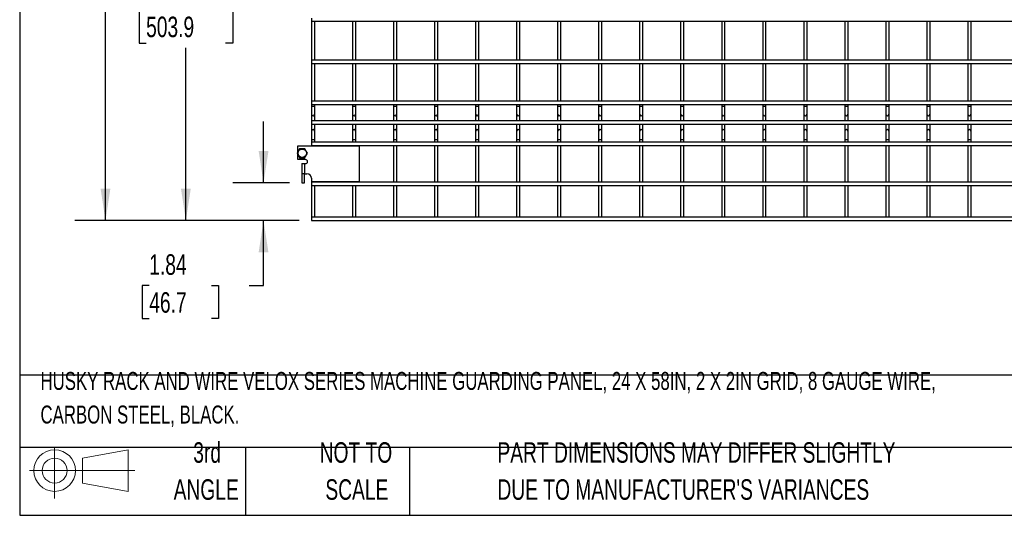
# Model space of a CAD drawing. Header units: inches. Extents: x 0.2 to 10.7, y 0.2 to 8.1.
# Tile 1 of 19: x 0.2 to 4.2, y 0.2 to 2.2. Entities that reach past the tile are written whole.
import ezdxf

# ---------------------------------------------------------------- set-up
doc = ezdxf.new("R2010")
doc.units = ezdxf.units.IN
doc.header["$MEASUREMENT"] = 0
doc.layers.add('DIMENSIONS', color=140, linetype='Continuous', lineweight=25)
doc.layers.add('TEXT', color=140, linetype='Continuous', lineweight=25)
doc.styles.add('SLDTEXTSTYLE0', font='TXT', dxfattribs={"width": 0.7})
doc.dimstyles.new('SLDDIMSTYLE0', dxfattribs={"dimtxt": 0.084961, "dimasz": 0.13, "dimexe": 0, "dimexo": 0.0625, "dimgap": 0.02124, "dimtad": 0, "dimtih": 1, "dimtoh": 1, "dimlfac": 12, "dimrnd": 1e-09, "dimzin": 12, "dimdsep": 46, "dimtxsty": 'SLDTEXTSTYLE0', "dimsah": 1, "dimcen": 0.09, "dimadec": 0, "dimazin": 3, "dimtfac": 1, "dimtofl": 0, "dimtmove": 0, "dimatfit": 3, "dimfxl": 0, "dimfrac": 2, "dimtolj": 1, "dimtzin": 12, "dimarcsym": 0})
doc.dimstyles.new('SLDDIMSTYLE1', dxfattribs={"dimtxt": 0.084961, "dimasz": 0.13, "dimexe": 0, "dimexo": 0.0625, "dimgap": 0.02124, "dimtad": 0, "dimtih": 1, "dimtoh": 1, "dimlfac": 12, "dimrnd": 1e-09, "dimzin": 12, "dimdsep": 46, "dimtxsty": 'SLDTEXTSTYLE0', "dimsah": 1, "dimcen": 0.09, "dimadec": 0, "dimazin": 3, "dimtfac": 1, "dimtmove": 0, "dimatfit": 0, "dimfxl": 0, "dimfrac": 2, "dimtolj": 1, "dimtzin": 12, "dimarcsym": 0})

# ---------------------------------------------------------------- blocks, each defined once
blk = doc.blocks.new('Block11')
at = {"color": 7, "linetype": 'Continuous', "lineweight": 18}
for p, q in [((0.1019, 0.2091), (0.1019, 0)), ((0.2157, 0.1641), (0.4006, 0.1981)), ((0.2157, 0.0628), (0.2157, 0.1641)), ((0.4006, 0.1981), (0.4006, 0.0288)), ((0, 0.1135), (0.4281, 0.1135)), ((0.2157, 0.0628), (0.4006, 0.0288))]:
    blk.add_line(p, q, dxfattribs=at)
for radius in [0.0846, 0.0506]:
    blk.add_circle((0.1019, 0.1135), radius, dxfattribs=at)
blk = doc.blocks.new('Block12')
at = {"color": 7, "linetype": 'Continuous'}
blk.add_blockref('Block11', (0, 0), dxfattribs=at)
blk = doc.blocks.new('_D_2')
at = {"layer": 'DIMENSIONS'}
for p, q in [((1.2198, 1.5805), (1.2198, 1.8305)), ((1.3254, 1.5805), (1.0948, 1.5805)), ((1.3643, 1.4275), (1.0948, 1.4275)), ((1.2198, 1.1637), (1.2198, 1.4275)), ((0.7555, 1.1637), (0.727, 1.1637)), ((0.727, 1.1637), (0.727, 1.0287)), ((1.008, 1.1637), (1.0365, 1.1637)), ((1.0365, 1.1637), (1.0365, 1.0287)), ((1.1611, 1.1637), (1.2198, 1.1637)), ((0.727, 1.0287), (0.7555, 1.0287)), ((1.0365, 1.0287), (1.008, 1.0287))]:
    blk.add_line(p, q, dxfattribs=at)
for points in [[(1.2198, 1.5805), (1.2398, 1.7105), (1.1998, 1.7105)], [(1.2198, 1.4275), (1.1998, 1.2975), (1.2398, 1.2975)]]:
    blk.add_solid(points, dxfattribs=at)
at = {"layer": 'DIMENSIONS', "char_height": 0.08333, "attachment_point": 1, "style": 'SLDTEXTSTYLE0'}
for s, insert in [('1.84', (0.7555, 1.2901)), ('46.7', (0.7555, 1.1361))]:
    blk.add_mtext(s, dxfattribs=dict(at, insert=insert))
blk = doc.blocks.new('_D_3')
at = {"layer": 'DIMENSIONS'}
for p, q in [((1.3254, 3.0805), (0.7793, 3.0805)), ((0.9043, 3.0805), (0.9043, 2.4378)), ((0.7427, 2.2837), (0.7142, 2.2837)), ((0.7142, 2.2837), (0.7142, 2.1487)), ((1.0659, 2.2837), (1.0944, 2.2837)), ((1.0944, 2.2837), (1.0944, 2.1487)), ((0.7142, 2.1487), (0.7427, 2.1487)), ((0.9043, 1.4275), (0.9043, 2.1297)), ((1.0944, 2.1487), (1.0659, 2.1487)), ((1.3643, 1.4275), (0.7793, 1.4275))]:
    blk.add_line(p, q, dxfattribs=at)
for points in [[(0.9043, 3.0805), (0.8843, 2.9505), (0.9243, 2.9505)], [(0.9043, 1.4275), (0.9243, 1.5575), (0.8843, 1.5575)]]:
    blk.add_solid(points, dxfattribs=at)
at = {"layer": 'DIMENSIONS', "char_height": 0.08333, "attachment_point": 1, "style": 'SLDTEXTSTYLE0'}
for s, insert in [('19.84', (0.7427, 2.4102)), ('503.9', (0.7427, 2.2561))]:
    blk.add_mtext(s, dxfattribs=dict(at, insert=insert))
blk = doc.blocks.new('_D_4')
at = {"layer": 'DIMENSIONS'}
for p, q in [((1.3643, 3.417), (0.4527, 3.417)), ((0.5777, 3.417), (0.5777, 2.8494)), ((0.4162, 2.6953), (0.3876, 2.6953)), ((0.3876, 2.6953), (0.3876, 2.5603)), ((0.7393, 2.6953), (0.7678, 2.6953)), ((0.7678, 2.6953), (0.7678, 2.5603)), ((0.3876, 2.5603), (0.4162, 2.5603)), ((0.7678, 2.5603), (0.7393, 2.5603)), ((0.5777, 1.4275), (0.5777, 2.5413)), ((1.3643, 1.4275), (0.4527, 1.4275))]:
    blk.add_line(p, q, dxfattribs=at)
for points in [[(0.5777, 3.417), (0.5577, 3.287), (0.5977, 3.287)], [(0.5777, 1.4275), (0.5977, 1.5575), (0.5577, 1.5575)]]:
    blk.add_solid(points, dxfattribs=at)
at = {"layer": 'DIMENSIONS', "char_height": 0.08333, "attachment_point": 1, "style": 'SLDTEXTSTYLE0'}
for s, insert in [('23.88', (0.4162, 2.8218)), ('606.4', (0.4162, 2.6677))]:
    blk.add_mtext(s, dxfattribs=dict(at, insert=insert))

msp = doc.modelspace()

# ---------------------------------------------------------------- linework, layer by layer
for p, q in [((1.41427, 2.25037), (1.41427, 2.23704)), ((1.41427, 2.23704), (6.24011, 2.23704)), ((1.41427, 2.23704), (1.41427, 2.07954)), ((1.42761, 2.07954), (1.42761, 2.23704)), ((1.58094, 2.23704), (1.58094, 2.07954)), ((1.59427, 2.07954), (1.59427, 2.23704)), ((1.74761, 2.23704), (1.74761, 2.07954)), ((1.76094, 2.07954), (1.76094, 2.23704)), ((1.91427, 2.23704), (1.91427, 2.07954)), ((1.92761, 2.07954), (1.92761, 2.23704)), ((2.08094, 2.23704), (2.08094, 2.07954)), ((2.09427, 2.07954), (2.09427, 2.23704)), ((2.24761, 2.23704), (2.24761, 2.07954)), ((2.26094, 2.07954), (2.26094, 2.23704)), ((2.41427, 2.23704), (2.41427, 2.07954)), ((2.42761, 2.07954), (2.42761, 2.23704)), ((2.58094, 2.23704), (2.58094, 2.07954)), ((2.59427, 2.07954), (2.59427, 2.23704)), ((2.74761, 2.23704), (2.74761, 2.07954)), ((2.76094, 2.07954), (2.76094, 2.23704)), ((2.91427, 2.23704), (2.91427, 2.07954)), ((2.92761, 2.07954), (2.92761, 2.23704)), ((3.08094, 2.23704), (3.08094, 2.07954)), ((3.09427, 2.07954), (3.09427, 2.23704)), ((3.24761, 2.23704), (3.24761, 2.07954)), ((3.26094, 2.07954), (3.26094, 2.23704)), ((3.41427, 2.23704), (3.41427, 2.07954)), ((3.42761, 2.07954), (3.42761, 2.23704)), ((3.58094, 2.23704), (3.58094, 2.07954)), ((3.59427, 2.07954), (3.59427, 2.23704)), ((3.74761, 2.23704), (3.74761, 2.07954)), ((3.76094, 2.07954), (3.76094, 2.23704)), ((3.91427, 2.23704), (3.91427, 2.07954)), ((3.92761, 2.07954), (3.92761, 2.23704)), ((4.08094, 2.23704), (4.08094, 2.07954)), ((4.09427, 2.07954), (4.09427, 2.23704)), ((6.24011, 2.07954), (1.41427, 2.07954)), ((1.41427, 2.07954), (1.41427, 2.0662)), ((1.41427, 2.0662), (6.24011, 2.0662)), ((1.41427, 2.0662), (1.41427, 1.91287)), ((1.42761, 1.91287), (1.42761, 2.0662)), ((1.58094, 2.0662), (1.58094, 1.91287)), ((1.59427, 1.91287), (1.59427, 2.0662)), ((1.74761, 2.0662), (1.74761, 1.91287)), ((1.76094, 1.91287), (1.76094, 2.0662)), ((1.91427, 2.0662), (1.91427, 1.91287)), ((1.92761, 1.91287), (1.92761, 2.0662)), ((2.08094, 2.0662), (2.08094, 1.91287)), ((2.09427, 1.91287), (2.09427, 2.0662)), ((2.24761, 2.0662), (2.24761, 1.91287)), ((2.26094, 1.91287), (2.26094, 2.0662)), ((2.41427, 2.0662), (2.41427, 1.91287)), ((2.42761, 1.91287), (2.42761, 2.0662)), ((2.58094, 2.0662), (2.58094, 1.91287)), ((2.59427, 1.91287), (2.59427, 2.0662)), ((2.74761, 2.0662), (2.74761, 1.91287)), ((2.76094, 1.91287), (2.76094, 2.0662)), ((2.91427, 2.0662), (2.91427, 1.91287)), ((2.92761, 1.91287), (2.92761, 2.0662)), ((3.08094, 2.0662), (3.08094, 1.91287)), ((3.09427, 1.91287), (3.09427, 2.0662)), ((3.24761, 2.0662), (3.24761, 1.91287)), ((3.26094, 1.91287), (3.26094, 2.0662)), ((3.41427, 2.0662), (3.41427, 1.91287)), ((3.42761, 1.91287), (3.42761, 2.0662)), ((3.58094, 2.0662), (3.58094, 1.91287)), ((3.59427, 1.91287), (3.59427, 2.0662)), ((3.74761, 2.0662), (3.74761, 1.91287)), ((3.76094, 1.91287), (3.76094, 2.0662)), ((3.91427, 2.0662), (3.91427, 1.91287)), ((3.92761, 1.91287), (3.92761, 2.0662)), ((4.08094, 2.0662), (4.08094, 1.91287)), ((4.09427, 1.91287), (4.09427, 2.0662)), ((6.24011, 1.91287), (1.41427, 1.91287)), ((1.41427, 1.91287), (1.41427, 1.89954)), ((1.41427, 1.89954), (6.24011, 1.89954)), ((1.41427, 1.89954), (1.41427, 1.89262)), ((1.41427, 1.89262), (1.41427, 1.85974)), ((1.41427, 1.89262), (1.42761, 1.89262)), ((1.42761, 1.89262), (1.42761, 1.89954)), ((1.42761, 1.85974), (1.42761, 1.89262)), ((1.58094, 1.89954), (1.58094, 1.89262)), ((1.58094, 1.89262), (1.58094, 1.85974)), ((1.58094, 1.89262), (1.59427, 1.89262)), ((1.59427, 1.89262), (1.59427, 1.89954)), ((1.59427, 1.85974), (1.59427, 1.89262)), ((1.74761, 1.89954), (1.74761, 1.89262)), ((1.74761, 1.89262), (1.74761, 1.85974)), ((1.74761, 1.89262), (1.76094, 1.89262)), ((1.76094, 1.89262), (1.76094, 1.89954)), ((1.76094, 1.85974), (1.76094, 1.89262)), ((1.91427, 1.89954), (1.91427, 1.89262)), ((1.91427, 1.89262), (1.91427, 1.85974)), ((1.91427, 1.89262), (1.92761, 1.89262)), ((1.92761, 1.89262), (1.92761, 1.89954)), ((1.92761, 1.85974), (1.92761, 1.89262)), ((2.08094, 1.89954), (2.08094, 1.89262)), ((2.08094, 1.89262), (2.08094, 1.85974)), ((2.08094, 1.89262), (2.09427, 1.89262)), ((2.09427, 1.89262), (2.09427, 1.89954)), ((2.09427, 1.85974), (2.09427, 1.89262)), ((2.24761, 1.89954), (2.24761, 1.89262)), ((2.24761, 1.89262), (2.24761, 1.85974)), ((2.24761, 1.89262), (2.26094, 1.89262)), ((2.26094, 1.89262), (2.26094, 1.89954)), ((2.26094, 1.85974), (2.26094, 1.89262)), ((2.41427, 1.89954), (2.41427, 1.89262)), ((2.41427, 1.89262), (2.41427, 1.85974)), ((2.41427, 1.89262), (2.42761, 1.89262)), ((2.42761, 1.89262), (2.42761, 1.89954)), ((2.42761, 1.85974), (2.42761, 1.89262)), ((2.58094, 1.89954), (2.58094, 1.89262)), ((2.58094, 1.89262), (2.58094, 1.85974)), ((2.58094, 1.89262), (2.59427, 1.89262)), ((2.59427, 1.89262), (2.59427, 1.89954)), ((2.59427, 1.85974), (2.59427, 1.89262)), ((2.74761, 1.89954), (2.74761, 1.89262)), ((2.74761, 1.89262), (2.74761, 1.85974)), ((2.74761, 1.89262), (2.76094, 1.89262)), ((2.76094, 1.89262), (2.76094, 1.89954)), ((2.76094, 1.85974), (2.76094, 1.89262)), ((2.91427, 1.89954), (2.91427, 1.89262)), ((2.91427, 1.89262), (2.91427, 1.85974)), ((2.91427, 1.89262), (2.92761, 1.89262)), ((2.92761, 1.89262), (2.92761, 1.89954)), ((2.92761, 1.85974), (2.92761, 1.89262)), ((3.08094, 1.89954), (3.08094, 1.89262)), ((3.08094, 1.89262), (3.08094, 1.85974)), ((3.08094, 1.89262), (3.09427, 1.89262)), ((3.09427, 1.89262), (3.09427, 1.89954)), ((3.09427, 1.85974), (3.09427, 1.89262)), ((3.24761, 1.89954), (3.24761, 1.89262)), ((3.24761, 1.89262), (3.24761, 1.85974)), ((3.24761, 1.89262), (3.26094, 1.89262)), ((3.26094, 1.89262), (3.26094, 1.89954)), ((3.26094, 1.85974), (3.26094, 1.89262)), ((3.41427, 1.89954), (3.41427, 1.89262)), ((3.41427, 1.89262), (3.41427, 1.85974)), ((3.41427, 1.89262), (3.42761, 1.89262)), ((3.42761, 1.89262), (3.42761, 1.89954)), ((3.42761, 1.85974), (3.42761, 1.89262)), ((3.58094, 1.89954), (3.58094, 1.89262)), ((3.58094, 1.89262), (3.58094, 1.85974)), ((3.58094, 1.89262), (3.59427, 1.89262)), ((3.59427, 1.89262), (3.59427, 1.89954)), ((3.59427, 1.85974), (3.59427, 1.89262)), ((3.74761, 1.89954), (3.74761, 1.89262)), ((3.74761, 1.89262), (3.74761, 1.85974)), ((3.74761, 1.89262), (3.76094, 1.89262)), ((3.76094, 1.89262), (3.76094, 1.89954)), ((3.76094, 1.85974), (3.76094, 1.89262)), ((3.91427, 1.89954), (3.91427, 1.89262)), ((3.91427, 1.89262), (3.91427, 1.85974)), ((3.91427, 1.89262), (3.92761, 1.89262)), ((3.92761, 1.89262), (3.92761, 1.89954)), ((3.92761, 1.85974), (3.92761, 1.89262)), ((4.08094, 1.89954), (4.08094, 1.89262)), ((4.08094, 1.89262), (4.08094, 1.85974)), ((4.08094, 1.89262), (4.09427, 1.89262)), ((4.09427, 1.89262), (4.09427, 1.89954)), ((4.09427, 1.85974), (4.09427, 1.89262)), ((1.41427, 1.85974), (1.41427, 1.83189)), ((1.42761, 1.83189), (1.42761, 1.85974)), ((1.58094, 1.85974), (1.58094, 1.83189)), ((1.59427, 1.83189), (1.59427, 1.85974)), ((1.74761, 1.85974), (1.74761, 1.83189)), ((1.76094, 1.83189), (1.76094, 1.85974)), ((1.91427, 1.85974), (1.91427, 1.83189)), ((1.92761, 1.83189), (1.92761, 1.85974)), ((2.08094, 1.85974), (2.08094, 1.83189)), ((2.09427, 1.83189), (2.09427, 1.85974)), ((2.24761, 1.85974), (2.24761, 1.83189)), ((2.26094, 1.83189), (2.26094, 1.85974)), ((2.41427, 1.85974), (2.41427, 1.83189)), ((2.42761, 1.83189), (2.42761, 1.85974)), ((2.58094, 1.85974), (2.58094, 1.83189)), ((2.59427, 1.83189), (2.59427, 1.85974)), ((2.74761, 1.85974), (2.74761, 1.83189)), ((2.76094, 1.83189), (2.76094, 1.85974)), ((2.91427, 1.85974), (2.91427, 1.83189)), ((2.92761, 1.83189), (2.92761, 1.85974)), ((3.08094, 1.85974), (3.08094, 1.83189)), ((3.09427, 1.83189), (3.09427, 1.85974)), ((3.24761, 1.85974), (3.24761, 1.83189)), ((3.26094, 1.83189), (3.26094, 1.85974)), ((3.41427, 1.85974), (3.41427, 1.83189)), ((3.42761, 1.83189), (3.42761, 1.85974)), ((3.58094, 1.85974), (3.58094, 1.83189)), ((3.59427, 1.83189), (3.59427, 1.85974)), ((3.74761, 1.85974), (3.74761, 1.83189)), ((3.76094, 1.83189), (3.76094, 1.85974)), ((3.91427, 1.85974), (3.91427, 1.83189)), ((3.92761, 1.83189), (3.92761, 1.85974)), ((4.08094, 1.85974), (4.08094, 1.83189)), ((4.09427, 1.83189), (4.09427, 1.85974)), ((6.24011, 1.83189), (1.41427, 1.83189)), ((1.41427, 1.83189), (1.41427, 1.81855)), ((1.41427, 1.81855), (1.41427, 1.79008)), ((1.41427, 1.81855), (6.24011, 1.81855)), ((1.42761, 1.79008), (1.42761, 1.81855)), ((1.58094, 1.81855), (1.58094, 1.79008)), ((1.59427, 1.79008), (1.59427, 1.81855)), ((1.74761, 1.81855), (1.74761, 1.79008)), ((1.76094, 1.79008), (1.76094, 1.81855)), ((1.91427, 1.81855), (1.91427, 1.79008)), ((1.92761, 1.79008), (1.92761, 1.81855)), ((2.08094, 1.81855), (2.08094, 1.79008)), ((2.09427, 1.79008), (2.09427, 1.81855)), ((2.24761, 1.81855), (2.24761, 1.79008)), ((2.26094, 1.79008), (2.26094, 1.81855)), ((2.41427, 1.81855), (2.41427, 1.79008)), ((2.42761, 1.79008), (2.42761, 1.81855)), ((2.58094, 1.81855), (2.58094, 1.79008)), ((2.59427, 1.79008), (2.59427, 1.81855)), ((2.74761, 1.81855), (2.74761, 1.79008)), ((2.76094, 1.79008), (2.76094, 1.81855)), ((2.91427, 1.81855), (2.91427, 1.79008)), ((2.92761, 1.79008), (2.92761, 1.81855)), ((3.08094, 1.81855), (3.08094, 1.79008)), ((3.09427, 1.79008), (3.09427, 1.81855)), ((3.24761, 1.81855), (3.24761, 1.79008)), ((3.26094, 1.79008), (3.26094, 1.81855)), ((3.41427, 1.81855), (3.41427, 1.79008)), ((3.42761, 1.79008), (3.42761, 1.81855)), ((3.58094, 1.81855), (3.58094, 1.79008)), ((3.59427, 1.79008), (3.59427, 1.81855)), ((3.74761, 1.81855), (3.74761, 1.79008)), ((3.76094, 1.79008), (3.76094, 1.81855)), ((3.91427, 1.81855), (3.91427, 1.79008)), ((3.92761, 1.79008), (3.92761, 1.81855)), ((4.08094, 1.81855), (4.08094, 1.79008)), ((4.09427, 1.79008), (4.09427, 1.81855)), ((1.41427, 1.79008), (1.41427, 1.7572)), ((1.42761, 1.7572), (1.42761, 1.79008)), ((1.58094, 1.79008), (1.58094, 1.7572)), ((1.59427, 1.7572), (1.59427, 1.79008)), ((1.74761, 1.79008), (1.74761, 1.7572)), ((1.76094, 1.7572), (1.76094, 1.79008)), ((1.91427, 1.79008), (1.91427, 1.7572)), ((1.92761, 1.7572), (1.92761, 1.79008)), ((2.08094, 1.79008), (2.08094, 1.7572)), ((2.09427, 1.7572), (2.09427, 1.79008)), ((2.24761, 1.79008), (2.24761, 1.7572)), ((2.26094, 1.7572), (2.26094, 1.79008)), ((2.41427, 1.79008), (2.41427, 1.7572)), ((2.42761, 1.7572), (2.42761, 1.79008)), ((2.58094, 1.79008), (2.58094, 1.7572)), ((2.59427, 1.7572), (2.59427, 1.79008)), ((2.74761, 1.79008), (2.74761, 1.7572)), ((2.76094, 1.7572), (2.76094, 1.79008)), ((2.91427, 1.79008), (2.91427, 1.7572)), ((2.92761, 1.7572), (2.92761, 1.79008)), ((3.08094, 1.79008), (3.08094, 1.7572)), ((3.09427, 1.7572), (3.09427, 1.79008)), ((3.24761, 1.79008), (3.24761, 1.7572)), ((3.26094, 1.7572), (3.26094, 1.79008)), ((3.41427, 1.79008), (3.41427, 1.7572)), ((3.42761, 1.7572), (3.42761, 1.79008)), ((3.58094, 1.79008), (3.58094, 1.7572)), ((3.59427, 1.7572), (3.59427, 1.79008)), ((3.74761, 1.79008), (3.74761, 1.7572)), ((3.76094, 1.7572), (3.76094, 1.79008)), ((3.91427, 1.79008), (3.91427, 1.7572)), ((3.92761, 1.7572), (3.92761, 1.79008)), ((4.08094, 1.79008), (4.08094, 1.7572)), ((4.09427, 1.7572), (4.09427, 1.79008)), ((1.35852, 1.70549), (1.35852, 1.73162)), ((1.35852, 1.73162), (1.60852, 1.73162)), ((1.41427, 1.7572), (1.41427, 1.7462)), ((1.41427, 1.7572), (1.42094, 1.7572)), ((6.24011, 1.7462), (1.41427, 1.7462)), ((1.41427, 1.7462), (1.41427, 1.73287)), ((1.41427, 1.73287), (1.41427, 1.73162)), ((1.41427, 1.73287), (6.24011, 1.73287)), ((1.42094, 1.7572), (1.42761, 1.7572)), ((1.42761, 1.7462), (1.42761, 1.7572)), ((1.42761, 1.73162), (1.42761, 1.73287)), ((1.58094, 1.7572), (1.58094, 1.7462)), ((1.58094, 1.7572), (1.58761, 1.7572)), ((1.58094, 1.73287), (1.58094, 1.73162)), ((1.58761, 1.7572), (1.59427, 1.7572)), ((1.59427, 1.7462), (1.59427, 1.7572)), ((1.59427, 1.73162), (1.59427, 1.73287)), ((1.60852, 1.73162), (1.60852, 1.58454)), ((1.74761, 1.7572), (1.74761, 1.7462)), ((1.74761, 1.7572), (1.75427, 1.7572)), ((1.74761, 1.73287), (1.74761, 1.5837)), ((1.75427, 1.7572), (1.76094, 1.7572)), ((1.76094, 1.7462), (1.76094, 1.7572)), ((1.76094, 1.5837), (1.76094, 1.73287)), ((1.91427, 1.7572), (1.91427, 1.7462)), ((1.91427, 1.7572), (1.92094, 1.7572)), ((1.91427, 1.73287), (1.91427, 1.5837)), ((1.92094, 1.7572), (1.92761, 1.7572)), ((1.92761, 1.7462), (1.92761, 1.7572)), ((1.92761, 1.5837), (1.92761, 1.73287)), ((2.08094, 1.7572), (2.08094, 1.7462)), ((2.08094, 1.7572), (2.08761, 1.7572)), ((2.08094, 1.73287), (2.08094, 1.5837)), ((2.08761, 1.7572), (2.09427, 1.7572)), ((2.09427, 1.7462), (2.09427, 1.7572)), ((2.09427, 1.5837), (2.09427, 1.73287)), ((2.24761, 1.7572), (2.24761, 1.7462)), ((2.24761, 1.7572), (2.25427, 1.7572)), ((2.24761, 1.73287), (2.24761, 1.5837)), ((2.25427, 1.7572), (2.26094, 1.7572)), ((2.26094, 1.7462), (2.26094, 1.7572)), ((2.26094, 1.5837), (2.26094, 1.73287)), ((2.41427, 1.7572), (2.41427, 1.7462)), ((2.41427, 1.7572), (2.42094, 1.7572)), ((2.41427, 1.73287), (2.41427, 1.5837)), ((2.42094, 1.7572), (2.42761, 1.7572)), ((2.42761, 1.7462), (2.42761, 1.7572)), ((2.42761, 1.5837), (2.42761, 1.73287)), ((2.58094, 1.7572), (2.58094, 1.7462)), ((2.58094, 1.7572), (2.58761, 1.7572)), ((2.58094, 1.73287), (2.58094, 1.5837)), ((2.58761, 1.7572), (2.59427, 1.7572)), ((2.59427, 1.7462), (2.59427, 1.7572)), ((2.59427, 1.5837), (2.59427, 1.73287)), ((2.74761, 1.7572), (2.74761, 1.7462)), ((2.74761, 1.7572), (2.75427, 1.7572)), ((2.74761, 1.73287), (2.74761, 1.5837)), ((2.75427, 1.7572), (2.76094, 1.7572)), ((2.76094, 1.7462), (2.76094, 1.7572)), ((2.76094, 1.5837), (2.76094, 1.73287)), ((2.91427, 1.7572), (2.91427, 1.7462)), ((2.91427, 1.7572), (2.92094, 1.7572)), ((2.91427, 1.73287), (2.91427, 1.5837)), ((2.92094, 1.7572), (2.92761, 1.7572)), ((2.92761, 1.7462), (2.92761, 1.7572)), ((2.92761, 1.5837), (2.92761, 1.73287)), ((3.08094, 1.7572), (3.08094, 1.7462)), ((3.08094, 1.7572), (3.08761, 1.7572)), ((3.08094, 1.73287), (3.08094, 1.5837)), ((3.08761, 1.7572), (3.09427, 1.7572)), ((3.09427, 1.7462), (3.09427, 1.7572)), ((3.09427, 1.5837), (3.09427, 1.73287)), ((3.24761, 1.7572), (3.24761, 1.7462)), ((3.24761, 1.7572), (3.25427, 1.7572)), ((3.24761, 1.73287), (3.24761, 1.5837)), ((3.25427, 1.7572), (3.26094, 1.7572)), ((3.26094, 1.7462), (3.26094, 1.7572)), ((3.26094, 1.5837), (3.26094, 1.73287)), ((3.41427, 1.7572), (3.41427, 1.7462)), ((3.41427, 1.7572), (3.42094, 1.7572)), ((3.41427, 1.73287), (3.41427, 1.5837)), ((3.42094, 1.7572), (3.42761, 1.7572)), ((3.42761, 1.7462), (3.42761, 1.7572)), ((3.42761, 1.5837), (3.42761, 1.73287)), ((3.58094, 1.7572), (3.58094, 1.7462)), ((3.58094, 1.7572), (3.58761, 1.7572)), ((3.58094, 1.73287), (3.58094, 1.5837)), ((3.58761, 1.7572), (3.59427, 1.7572)), ((3.59427, 1.7462), (3.59427, 1.7572)), ((3.59427, 1.5837), (3.59427, 1.73287)), ((3.74761, 1.7572), (3.74761, 1.7462)), ((3.74761, 1.7572), (3.75427, 1.7572)), ((3.74761, 1.73287), (3.74761, 1.5837)), ((3.75427, 1.7572), (3.76094, 1.7572)), ((3.76094, 1.7462), (3.76094, 1.7572)), ((3.76094, 1.5837), (3.76094, 1.73287)), ((3.91427, 1.7572), (3.91427, 1.7462)), ((3.91427, 1.7572), (3.92094, 1.7572)), ((3.91427, 1.73287), (3.91427, 1.5837)), ((3.92094, 1.7572), (3.92761, 1.7572)), ((3.92761, 1.7462), (3.92761, 1.7572)), ((3.92761, 1.5837), (3.92761, 1.73287)), ((4.08094, 1.7572), (4.08094, 1.7462)), ((4.08094, 1.7572), (4.08761, 1.7572)), ((4.08094, 1.73287), (4.08094, 1.5837)), ((4.08761, 1.7572), (4.09427, 1.7572)), ((4.09427, 1.7462), (4.09427, 1.7572)), ((4.09427, 1.5837), (4.09427, 1.73287)), ((1.35852, 1.67537), (1.35852, 1.69608)), ((1.39011, 1.67537), (1.35852, 1.67537)), ((1.37536, 1.6587), (1.37536, 1.61704)), ((1.37536, 1.6587), (1.38652, 1.6587)), ((1.38652, 1.6587), (1.38652, 1.61704)), ((1.38652, 1.6587), (1.39011, 1.6587)), ((1.38652, 1.61704), (1.37536, 1.61704)), ((1.37536, 1.61704), (1.37536, 1.58054)), ((1.38577, 1.58054), (1.38577, 1.61704)), ((1.38652, 1.61704), (1.39611, 1.61704)), ((1.37536, 1.58054), (1.38577, 1.58054)), ((1.41427, 1.59887), (1.41427, 1.58454)), ((1.41427, 1.58454), (1.41427, 1.5837)), ((1.60852, 1.58454), (1.41427, 1.58454)), ((6.24011, 1.5837), (1.41427, 1.5837)), ((1.41427, 1.5837), (1.41427, 1.57037)), ((1.41427, 1.57037), (6.24011, 1.57037)), ((1.41427, 1.57037), (1.41427, 1.44079)), ((1.42761, 1.5837), (1.42761, 1.58454)), ((1.42761, 1.44079), (1.42761, 1.57037)), ((1.58094, 1.58454), (1.58094, 1.5837)), ((1.58094, 1.57037), (1.58094, 1.44079)), ((1.59427, 1.5837), (1.59427, 1.58454)), ((1.59427, 1.44079), (1.59427, 1.57037)), ((1.74761, 1.57037), (1.74761, 1.44079)), ((1.76094, 1.44079), (1.76094, 1.57037)), ((1.91427, 1.57037), (1.91427, 1.44079)), ((1.92761, 1.44079), (1.92761, 1.57037)), ((2.08094, 1.57037), (2.08094, 1.44079)), ((2.09427, 1.44079), (2.09427, 1.57037)), ((2.24761, 1.57037), (2.24761, 1.44079)), ((2.26094, 1.44079), (2.26094, 1.57037)), ((2.41427, 1.57037), (2.41427, 1.44079)), ((2.42761, 1.44079), (2.42761, 1.57037)), ((2.58094, 1.57037), (2.58094, 1.44079)), ((2.59427, 1.44079), (2.59427, 1.57037)), ((2.74761, 1.57037), (2.74761, 1.44079)), ((2.76094, 1.44079), (2.76094, 1.57037)), ((2.91427, 1.57037), (2.91427, 1.44079)), ((2.92761, 1.44079), (2.92761, 1.57037)), ((3.08094, 1.57037), (3.08094, 1.44079)), ((3.09427, 1.44079), (3.09427, 1.57037)), ((3.24761, 1.57037), (3.24761, 1.44079)), ((3.26094, 1.44079), (3.26094, 1.57037)), ((3.41427, 1.57037), (3.41427, 1.44079)), ((3.42761, 1.44079), (3.42761, 1.57037)), ((3.58094, 1.57037), (3.58094, 1.44079)), ((3.59427, 1.44079), (3.59427, 1.57037)), ((3.74761, 1.57037), (3.74761, 1.44079)), ((3.76094, 1.44079), (3.76094, 1.57037)), ((3.91427, 1.57037), (3.91427, 1.44079)), ((3.92761, 1.44079), (3.92761, 1.57037)), ((4.08094, 1.57037), (4.08094, 1.44079)), ((4.09427, 1.44079), (4.09427, 1.57037)), ((6.24011, 1.44079), (1.41427, 1.44079)), ((1.41427, 1.44079), (1.41427, 1.42745)), ((1.41427, 1.42745), (6.24011, 1.42745))]:
    msp.add_line(p, q)
msp.add_circle((1.37686, 1.70079), 0.01692)
for centre, radius, start, end in [((1.42094, 1.85974), 0.00667, 180, 270), ((1.42094, 1.85974), 0.00667, 270, 0), ((1.58761, 1.85974), 0.00667, 180, 270), ((1.58761, 1.85974), 0.00667, 270, 0), ((1.75427, 1.85974), 0.00667, 180, 270), ((1.75427, 1.85974), 0.00667, 270, 0), ((1.92094, 1.85974), 0.00667, 180, 270), ((1.92094, 1.85974), 0.00667, 270, 0), ((2.08761, 1.85974), 0.00667, 180, 270), ((2.08761, 1.85974), 0.00667, 270, 0), ((2.25427, 1.85974), 0.00667, 180, 270), ((2.25427, 1.85974), 0.00667, 270, 0), ((2.42094, 1.85974), 0.00667, 180, 270), ((2.42094, 1.85974), 0.00667, 270, 0), ((2.58761, 1.85974), 0.00667, 180, 270), ((2.58761, 1.85974), 0.00667, 270, 0), ((2.75427, 1.85974), 0.00667, 180, 270), ((2.75427, 1.85974), 0.00667, 270, 0), ((2.92094, 1.85974), 0.00667, 180, 270), ((2.92094, 1.85974), 0.00667, 270, 0), ((3.08761, 1.85974), 0.00667, 180, 270), ((3.08761, 1.85974), 0.00667, 270, 0), ((3.25427, 1.85974), 0.00667, 180, 270), ((3.25427, 1.85974), 0.00667, 270, 0), ((3.42094, 1.85974), 0.00667, 180, 270), ((3.42094, 1.85974), 0.00667, 270, 0), ((3.58761, 1.85974), 0.00667, 180, 270), ((3.58761, 1.85974), 0.00667, 270, 0), ((3.75427, 1.85974), 0.00667, 180, 270), ((3.75427, 1.85974), 0.00667, 270, 0), ((3.92094, 1.85974), 0.00667, 180, 270), ((3.92094, 1.85974), 0.00667, 270, 0), ((4.08761, 1.85974), 0.00667, 180, 270), ((4.08761, 1.85974), 0.00667, 270, 0), ((1.42094, 1.79008), 0.00667, 0, 180), ((1.58761, 1.79008), 0.00667, 0, 180), ((1.75427, 1.79008), 0.00667, 0, 180), ((1.92094, 1.79008), 0.00667, 0, 180), ((2.08761, 1.79008), 0.00667, 0, 180), ((2.25427, 1.79008), 0.00667, 0, 180), ((2.42094, 1.79008), 0.00667, 0, 180), ((2.58761, 1.79008), 0.00667, 0, 180), ((2.75427, 1.79008), 0.00667, 0, 180), ((2.92094, 1.79008), 0.00667, 0, 180), ((3.08761, 1.79008), 0.00667, 0, 180), ((3.25427, 1.79008), 0.00667, 0, 180), ((3.42094, 1.79008), 0.00667, 0, 180), ((3.58761, 1.79008), 0.00667, 0, 180), ((3.75427, 1.79008), 0.00667, 0, 180), ((3.92094, 1.79008), 0.00667, 0, 180), ((4.08761, 1.79008), 0.00667, 0, 180), ((1.39011, 1.66704), 0.00833, 270, 90), ((1.39611, 1.59887), 0.01817, 0, 90)]:
    msp.add_arc(centre, radius, start, end)
for points in [[(1.36633, 1.71901), (1.36461, 1.71604), (1.36287, 1.71302), (1.36063, 1.70914), (1.36018, 1.70836), (1.35929, 1.70682), (1.35885, 1.70606), (1.35753, 1.70378), (1.35667, 1.70228), (1.35581, 1.70079)], [(1.35581, 1.70079), (1.35752, 1.69781), (1.35927, 1.69479), (1.36151, 1.69091), (1.36196, 1.69013), (1.36284, 1.68859), (1.36329, 1.68783), (1.3646, 1.68555), (1.36547, 1.68405), (1.36633, 1.68256)], [(1.38738, 1.71901), (1.38394, 1.71901), (1.38045, 1.71901), (1.37598, 1.71901), (1.37508, 1.71901), (1.3733, 1.71901), (1.37242, 1.71901), (1.36979, 1.71901), (1.36805, 1.71901), (1.36633, 1.71901)], [(1.36633, 1.68256), (1.36977, 1.68256), (1.37326, 1.68256), (1.37773, 1.68256), (1.37863, 1.68256), (1.38041, 1.68256), (1.38129, 1.68256), (1.38392, 1.68256), (1.38566, 1.68256), (1.38738, 1.68256)], [(1.3979, 1.70079), (1.39619, 1.70376), (1.39444, 1.70678), (1.39221, 1.71066), (1.39176, 1.71144), (1.39087, 1.71298), (1.39043, 1.71374), (1.38911, 1.71602), (1.38824, 1.71752), (1.38738, 1.71901)], [(1.38738, 1.68256), (1.3891, 1.68553), (1.39084, 1.68855), (1.39308, 1.69243), (1.39353, 1.69321), (1.39442, 1.69475), (1.39486, 1.69551), (1.39618, 1.69779), (1.39704, 1.6993), (1.3979, 1.70079)]]:
    msp.add_open_spline(points, degree=3, knots=[0, 0, 0, 0, 0.5, 0.5, 0.625, 0.625, 0.75, 0.75, 1, 1, 1, 1])
at = {"layer": 'TEXT'}
for p, q in [((0.22917, 7.5625), (0.22917, 0.22917)), ((9.85417, 0.79851), (0.22917, 0.79851)), ((9.85417, 0.50417), (0.22917, 0.50417)), ((1.14583, 0.50417), (1.14583, 0.22917)), ((1.8121, 0.50417), (1.8121, 0.22917)), ((0.22917, 0.22917), (9.85417, 0.22917))]:
    msp.add_line(p, q, dxfattribs=at)

# ---------------------------------------------------------------- block references
msp.add_blockref('Block12', (0.26921, 0.2974), dxfattribs=at)

# ---------------------------------------------------------------- texts
at = {"layer": 'TEXT', "style": 'SLDTEXTSTYLE0'}
for s, insert, char_height, attachment_point in [('HUSKY RACK AND WIRE VELOX SERIES MACHINE GUARDING PANEL, 24 X 58IN, 2 X 2IN GRID, 8 GAUGE WIRE,', (0.31361, 0.81182), 0.0729167, 1), ('CARBON STEEL, BLACK.', (0.31361, 0.67523), 0.0729167, 1), ('3rd', (0.99065, 0.52614), 0.083333, 2), ('NOT TO', (1.59511, 0.52614), 0.083333, 2), ('PART DIMENSIONS MAY DIFFER SLIGHTLY', (2.17005, 0.52614), 0.0833333, 1), ('ANGLE', (0.98681, 0.37566), 0.083333, 2), ('SCALE', (1.5989, 0.37566), 0.083333, 2), ("DUE TO MANUFACTURER'S VARIANCES", (2.17005, 0.37566), 0.0833333, 1)]:
    msp.add_mtext(s, dxfattribs=dict(at, insert=insert, char_height=char_height, attachment_point=attachment_point))

# ---------------------------------------------------------------- dimensions: what is measured, and where the dimension line sits
at = {"layer": 'DIMENSIONS'}
for base, p1, p2, dimstyle, picture, middle in [((0.577737, 3.417035), (1.414272, 1.427452), (1.414272, 3.417035), 'SLDDIMSTYLE0', '_D_4', (0.577737, 2.695308)), ((0.90429, 3.08054), (1.41427, 1.42745), (1.37536, 3.08054), 'SLDDIMSTYLE0', '_D_3', (0.90429, 2.28372)), ((1.21977, 1.58054), (1.41427, 1.42745), (1.37536, 1.58054), 'SLDDIMSTYLE1', '_D_2', (1.21977, 1.1637))]:
    dim = msp.add_linear_dim(base=base, p1=p1, p2=p2, angle=90, dimstyle=dimstyle, dxfattribs=at)
    dim.commit()
    dim.dimension.update_dxf_attribs({"geometry": picture, "text_midpoint": middle, "dimtype": 160})

doc.saveas('drawing.dxf')
